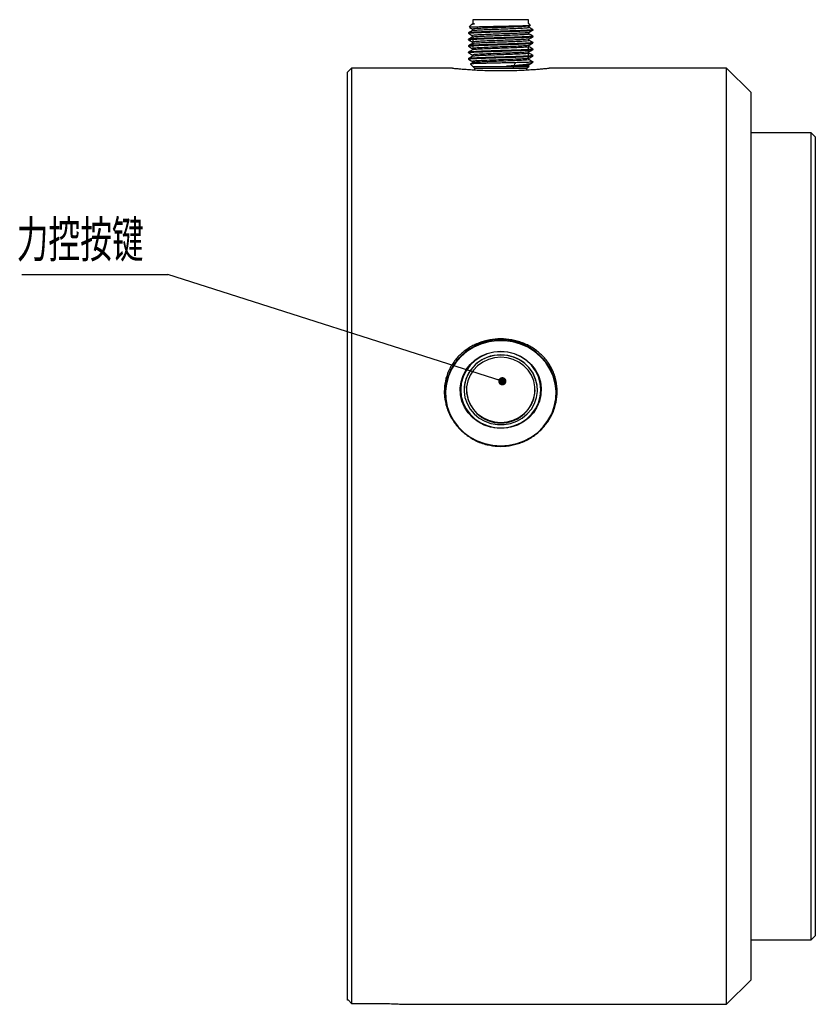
# Model space of a CAD drawing. Header units: millimetres. Extents: x 50 to 324, y 112 to 223.
# Tile 4 of 4: x 256 to 324, y 121 to 204. Entities that reach past the tile are written whole.
import ezdxf

# ---------------------------------------------------------------- set-up
doc = ezdxf.new("R2010")
doc.units = ezdxf.units.MM
doc.layers.add('10', color=7, linetype='Continuous')
doc.styles.add('SLDTEXTSTYLE2', font='TXT', dxfattribs={"width": 0.7, "bigfont": 'bigfont'})
doc.dimstyles.new('SLDDIMSTYLE4', dxfattribs={"dimtxt": 0.18, "dimasz": 0.7, "dimexe": 0, "dimexo": 0.0625, "dimgap": 0, "dimtad": 0, "dimtih": 1, "dimtoh": 1, "dimdec": 0, "dimrnd": 1e-09, "dimzin": 0, "dimdsep": 46, "dimtxsty": 'Standard', "dimblk1": 'DOT', "dimblk2": 'DOT', "dimsah": 1, "dimcen": 0.09, "dimadec": 0, "dimazin": 0, "dimtfac": 0.7, "dimtdec": 0, "dimtofl": 0, "dimtmove": 0, "dimatfit": 3, "dimldrblk": 'DOT', "dimfxl": 0, "dimfrac": 2, "dimtolj": 1, "dimtzin": 0, "dimarcsym": 0})

# ---------------------------------------------------------------- blocks, each defined once
blk = doc.blocks.new('SW_NOTE_0_2')
at = {"layer": '10', "color": 0}
blk.add_line((-12.375, 0), (0, 0), dxfattribs=at)
at = {"layer": '10', "color": 0, "insert": (-12.823, 4.615), "char_height": 3.5, "attachment_point": 1, "style": 'SLDTEXTSTYLE2'}
blk.add_mtext('力控按键', dxfattribs=at)
blk = doc.blocks.new('_Dot')
at = {"color": 0, "linetype": 'ByBlock', "lineweight": -2}
blk.add_line((-0.5, 0), (-1, 0), dxfattribs=at)
at = {"color": 0, "linetype": 'ByBlock', "const_width": 0.5}
blk.add_lwpolyline([(-0.25, 0, 1), (0.25, 0, 1)], format="xyb", close=True, dxfattribs=at)

msp = doc.modelspace()

# ---------------------------------------------------------------- linework, layer by layer
at = {"color": 7, "linetype": 'Continuous', "lineweight": 25}
for p, q in [((294.6854927, 203.96267197), (294.48577033, 203.76294961)), ((294.76359944, 204.0045552), (294.69702309, 203.96600819)), ((294.79485694, 204.07203622), (294.7680191, 204.04519838)), ((294.79485694, 204.3802554), (294.79485694, 204.07203622)), ((298.26286239, 204.3802554), (294.79485694, 204.3802554)), ((299.52088434, 204.3802554), (298.26286239, 204.3802554)), ((299.52088434, 204.07203622), (299.52088434, 204.3802554)), ((299.66316398, 203.92975658), (299.52088434, 204.07203622)), ((299.54732992, 203.84202616), (299.67052292, 203.91328854)), ((294.41814461, 203.25896694), (294.41814461, 203.22497933)), ((294.76150446, 203.57586654), (294.76150446, 203.45935507)), ((299.55382353, 203.18185527), (299.55382353, 203.29811552)), ((299.55508313, 203.72966607), (299.55508313, 203.8465111)), ((299.89759667, 203.49881935), (299.89759667, 203.53284639)), ((294.41814461, 202.71086283), (294.41814461, 202.67703872)), ((294.76124011, 203.02816815), (294.76124011, 202.91169957)), ((294.76135185, 202.48001683), (294.76135185, 202.36344418)), ((294.79485694, 202.92823189), (294.79485694, 202.45985574)), ((294.79485694, 202.35180348), (294.79485694, 201.91189673)), ((299.55512575, 202.63387487), (299.55512575, 202.75087259)), ((299.89759667, 202.950987), (299.89759667, 202.98491919)), ((299.89759667, 202.40304579), (299.89759667, 202.43696974)), ((294.41814461, 202.16307391), (294.41814461, 202.12907653)), ((294.41814461, 201.61494178), (294.41814461, 201.58110891)), ((294.76140566, 201.93188401), (294.76140566, 201.81586557)), ((294.76255012, 201.38423099), (294.76255012, 201.26802928)), ((299.52088434, 201.63767644), (299.52088434, 202.10597325)), ((299.52088434, 201.0899176), (299.52088434, 201.55860407)), ((299.55320487, 202.08606097), (299.55320487, 202.20244181)), ((299.5547204, 201.53819824), (299.5547204, 201.65477802)), ((299.89759667, 201.85540291), (299.89759667, 201.88911339)), ((294.41814461, 201.067149), (294.41814461, 201.03347399)), ((294.59253743, 200.60997217), (294.93184324, 200.27066636)), ((294.76111683, 200.83652512), (294.76111683, 200.71938587)), ((298.30644176, 200.50082688), (298.41350155, 200.7297884)), ((299.55321146, 200.44201151), (299.55321146, 200.55853475)), ((299.55444165, 200.98980948), (299.55444165, 201.10628266)), ((299.82718935, 200.71395767), (299.90557914, 200.79234746)), ((299.87003442, 200.79710328), (299.88323234, 200.78413976)), ((299.88323235, 200.78413942), (299.88442965, 200.78421142)), ((299.89759667, 201.30718173), (299.89759667, 201.34105092)), ((284.48663776, 200.27066636), (284.14417201, 199.9282006)), ((284.14417201, 121.16107732), (284.14417201, 199.9282006)), ((293.06083259, 200.27066636), (284.48663776, 200.27066636)), ((284.48663776, 200.27066636), (284.48663776, 120.89100866)), ((294.79485694, 200.40765266), (298.26286239, 200.40765266)), ((294.93184324, 200.27066636), (294.93184324, 200.12116523)), ((294.93184324, 200.27066636), (298.1988049, 200.27066636)), ((298.2788759, 200.4418974), (297.63712477, 200.44160198)), ((297.63712478, 200.44160222), (298.30644176, 200.50082688)), ((298.1988049, 200.27066636), (298.27887579, 200.44189716)), ((298.1988049, 200.27066636), (299.38389804, 200.27066636)), ((298.26286239, 200.40765266), (299.52088434, 200.40765266)), ((299.38389804, 200.27066636), (299.55634035, 200.44310867)), ((299.38389804, 200.12121655), (299.38389804, 200.27066636)), ((316.33595283, 200.27066636), (301.26745968, 200.27066636)), ((318.39074735, 198.21587184), (316.33595283, 200.27066636)), ((316.33595283, 160.54463896), (316.33595283, 200.27066636)), ((318.39074735, 198.21587184), (318.39074735, 160.54463896)), ((323.52773365, 194.7912143), (318.39074735, 194.7912143)), ((323.87019941, 194.44874855), (323.52773365, 194.7912143)), ((323.52773365, 160.54463896), (323.52773365, 194.7912143)), ((323.87019941, 194.44874855), (323.87019941, 160.54463896)), ((292.43184324, 172.6618026), (292.43184324, 172.63016662)), ((294.04143228, 172.96881538), (294.04143228, 172.9582326)), ((294.24691174, 172.96881538), (294.24691174, 172.9582326)), ((300.06882954, 172.9582326), (300.06882954, 172.96881538)), ((300.274309, 172.9582326), (300.274309, 172.96881538)), ((301.88389804, 172.63016662), (301.88389804, 172.6618026)), ((297.08393882, 168.16763345), (296.80846788, 168.17938408)), ((316.33595283, 120.81861156), (316.33595283, 160.54463896)), ((318.39074735, 160.54463896), (318.39074735, 122.87340608)), ((323.52773365, 126.29806362), (323.52773365, 160.54463896)), ((323.87019941, 160.54463896), (323.87019941, 126.64052937)), ((318.39074735, 126.29806362), (323.52773365, 126.29806362)), ((323.52773365, 126.29806362), (323.87019941, 126.64052937)), ((316.33595283, 120.81861156), (318.39074735, 122.87340608)), ((284.48663776, 120.89100866), (284.21706465, 121.16107732)), ((284.48663776, 120.89100866), (286.54143228, 120.89100866)), ((288.90807507, 120.81861156), (316.33595283, 120.81861156))]:
    msp.add_line(p, q, dxfattribs=at)
at = {"color": 7, "linetype": 'Continuous', "lineweight": 25, "flags": 128}
for points in [[(297.15787064, 168.21062225), (297.84192885, 168.25823843), (298.51140755, 168.40007209), (299.15203796, 168.63310031), (299.75016615, 168.95235649), (300.29304407, 169.35103624), (300.76910121, 169.82064239), (301.16819123, 170.35116611), (301.48180824, 170.93130019), (301.70326802, 171.5486801), (301.82785055, 172.19014745), (301.85290057, 172.84203047), (301.77788417, 173.49043542), (301.60440021, 174.12154266), (301.33614619, 174.72190124), (300.97883948, 175.27871556), (300.54009545, 175.7801181), (300.02926518, 176.21542232), (299.45723611, 176.57535047), (298.83620006, 176.8522313), (298.17939333, 177.0401636), (297.50081462, 177.13514189), (296.81492666, 177.13514189), (296.13634795, 177.0401636), (295.47954122, 176.8522313), (294.85850517, 176.57535047), (294.2864761, 176.21542232), (293.77564583, 175.7801181), (293.3369018, 175.27871556), (292.97959509, 174.72190124), (292.71134107, 174.12154266), (292.53785711, 173.49043542), (292.46284071, 172.84203047), (292.48789073, 172.19014745), (292.61247326, 171.5486801), (292.83393304, 170.93130019), (293.14755005, 170.35116611), (293.54664008, 169.82064239), (294.02269721, 169.35103624), (294.56557513, 168.95235649), (295.16370332, 168.63310031), (295.80433373, 168.40007209), (296.47381243, 168.25823843), (297.15787064, 168.21062225)], [(297.15787064, 176.23896627), (297.73970304, 176.19186877), (298.30479719, 176.0519312), (298.83689634, 175.8231793), (299.32069298, 175.51219385), (299.74226916, 175.12792132), (300.0894969, 174.68141655), (300.3523871, 174.18552466), (300.52337687, 173.65451156), (300.59754715, 173.10365353), (300.5727642, 172.54879775), (300.44974098, 172.00590641), (300.23201665, 171.49059751), (299.92585473, 171.01769555), (299.54006295, 170.60080505), (299.08573983, 170.2519192), (298.57595543, 169.9810748), (298.02537531, 169.79606356), (297.44983866, 169.70220791), (296.86590262, 169.70220791), (296.29036597, 169.79606356), (295.73978585, 169.9810748), (295.23000145, 170.2519192), (294.77567833, 170.60080505), (294.38988655, 171.01769555), (294.08372463, 171.49059751), (293.8660003, 172.00590641), (293.74297708, 172.54879775), (293.71819413, 173.10365353), (293.79236442, 173.65451156), (293.96335418, 174.18552466), (294.22624438, 174.68141655), (294.57347212, 175.12792132), (294.9950483, 175.51219385), (295.47884494, 175.8231793), (296.0109441, 176.0519312), (296.57603824, 176.19186877), (297.15787064, 176.23896627)], [(297.15787064, 176.20445087), (296.56709375, 176.1552943), (295.99426732, 176.00931818), (295.45679639, 175.77095791), (294.97101174, 175.44745597), (294.55167369, 175.04864178), (294.21152362, 174.58663313), (293.9608968, 174.07546789), (293.80740842, 173.53067758), (293.75572214, 172.96881538), (293.80740842, 172.40695317), (293.9608968, 171.86216286), (294.21152362, 171.35099763), (294.55167369, 170.88898897), (294.97101174, 170.49017479), (295.45679639, 170.16667284), (295.99426732, 169.92831258), (296.56709375, 169.78233645), (297.15787064, 169.73317988), (297.74864753, 169.78233645), (298.32147396, 169.92831258), (298.85894489, 170.16667284), (299.34472954, 170.49017479), (299.76406759, 170.88898897), (300.10421767, 171.35099763), (300.35484448, 171.86216286), (300.50833286, 172.40695317), (300.56001914, 172.96881538), (300.50833286, 173.53067758), (300.35484448, 174.07546789), (300.10421767, 174.58663313), (299.76406759, 175.04864178), (299.34472954, 175.44745597), (298.85894489, 175.77095791), (298.32147396, 176.00931818), (297.74864753, 176.1552943), (297.15787064, 176.20445087)], [(297.15787064, 175.93272438), (296.60140908, 175.88509315), (296.06283266, 175.74373034), (295.55945166, 175.51317949), (295.10744516, 175.20085068), (294.72134102, 174.81678242), (294.41354895, 174.37331897), (294.19396163, 173.88471363), (294.06963679, 173.36667056), (294.04457033, 172.8358401), (294.1195679, 172.30928358), (294.29221902, 171.80392495), (294.55697454, 171.33600685), (294.905325, 170.92056857), (295.32607413, 170.57096262), (295.80569871, 170.29842564), (296.32878321, 170.11171717), (296.87851526, 170.0168382), (297.43722602, 170.0168382), (297.98695807, 170.11171717), (298.51004257, 170.29842564), (298.98966715, 170.57096262), (299.41041628, 170.92056857), (299.75876674, 171.33600685), (300.02352226, 171.80392495), (300.19617338, 172.30928358), (300.27117095, 172.8358401), (300.24610449, 173.36667056), (300.12177965, 173.88471363), (299.90219233, 174.37331897), (299.59440026, 174.81678242), (299.20829612, 175.20085068), (298.75628962, 175.51317949), (298.25290862, 175.74373034), (297.7143322, 175.88509315), (297.15787064, 175.93272438)], [(297.15787064, 175.73730181), (296.62298335, 175.69016307), (296.106311, 175.55035209), (295.62544825, 175.32262998), (295.19677031, 175.01475154), (294.83487529, 174.63720119), (294.55208709, 174.20283597), (294.35803572, 173.72644765), (294.25932937, 173.22425908), (294.25932937, 172.71337168), (294.35803572, 172.2111831), (294.55208709, 171.73479479), (294.83487529, 171.30042956), (295.19677031, 170.92287921), (295.62544825, 170.61500077), (296.106311, 170.38727866), (296.62298335, 170.24746769), (297.15787064, 170.20032894), (297.69275794, 170.24746769), (298.20943029, 170.38727866), (298.69029303, 170.61500077), (299.11897097, 170.92287921), (299.48086599, 171.30042956), (299.76365419, 171.73479479), (299.95770556, 172.2111831), (300.05641191, 172.71337168), (300.05641191, 173.22425908), (299.95770556, 173.72644765), (299.76365419, 174.20283597), (299.48086599, 174.63720119), (299.11897097, 175.01475154), (298.69029303, 175.32262998), (298.20943029, 175.55035209), (297.69275794, 175.69016307), (297.15787064, 175.73730181)], [(298.20566801, 168.27894291), (297.84598575, 168.21498201), (297.15787064, 168.16708344)], [(299.21145371, 168.61359263), (299.16386463, 168.59206706), (298.62910908, 168.39042657)]]:
    msp.add_lwpolyline(points, dxfattribs=at)
at = {"color": 7, "linetype": 'Continuous', "lineweight": 25}
for centre, radius, start, end in [((297.15787064, 172.42661046), 4.7979885, 2.1785651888, 177.8214348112), ((297.07812749, 172.88562541), 3.0375631, 88.4956786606, 178.6303225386), ((297.23132777, 172.8790159), 3.04401216, 1.4912211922, 91.3827776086), ((296.74453731, 172.666056), 4.31269616, 180.0565081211, 204.315507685), ((296.73898964, 172.6331076), 4.30714741, 180.0391224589, 204.8988848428), ((297.15787064, 173.06565748), 2.91294041, 182.113461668, 357.886538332), ((297.56129925, 172.66745327), 4.32260248, 330.7952677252, 359.9251007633), ((297.58323949, 172.63243505), 4.30065915, 338.9039965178, 359.9697786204), ((297.13788128, 173.04703197), 4.87755147, 243.6559323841, 256.5672373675)]:
    msp.add_arc(centre, radius, start, end, dxfattribs=at)
for points, knots in [([(294.50412775, 203.7445922), (294.49724975, 203.74695722), (294.47212227, 203.75559738), (294.76130877, 203.77170436), (295.32411909, 203.78973582), (296.09909388, 203.80922329), (296.97804472, 203.82752896), (297.76057729, 203.8443194), (298.46804349, 203.86029), (299.0788189, 203.87733114), (299.52000296, 203.89572521), (299.71146425, 203.90955459), (299.66014013, 203.91710996), (299.65175215, 203.91834475)], [0, 0, 0, 0, 0.0435520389, 0.1591091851, 0.2687696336, 0.3779440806, 0.4870229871, 0.5944928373, 0.6623773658, 0.7686156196, 0.8748780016, 0.9795511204, 1, 1, 1, 1]), ([(294.93110261, 204.03800559), (294.79713008, 204.01246525), (294.65824178, 203.98598777), (294.68735751, 203.96067265), (294.68838802, 203.95977665)], [0, 0, 0, 0, 0.9646062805, 1, 1, 1, 1]), ([(294.77518882, 204.03802866), (294.77047904, 204.03802786), (294.72617347, 204.03802024), (294.83438996, 204.03801263), (294.93110282, 204.03800583)], [0, 0, 0, 0, 0.1063021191, 1, 1, 1, 1]), ([(294.78344968, 204.00327208), (294.77552465, 204.00551361), (294.73501375, 204.01697179), (294.84413884, 204.02844762), (294.93191611, 204.03767848)], [0, 0, 0, 0, 0.1956271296, 1, 1, 1, 1]), ([(294.41000049, 203.22777618), (294.46985781, 203.19314908), (294.58694205, 203.12541654), (294.70401749, 203.0576668), (294.76124011, 203.02455296)], [0, 0, 0, 0, 0.5112330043, 1, 1, 1, 1]), ([(294.76858528, 203.46345245), (294.71057235, 203.4298806), (294.59453733, 203.3627316), (294.47848646, 203.29559851), (294.42045644, 203.26202931)], [0, 0, 0, 0, 0.49996052, 1, 1, 1, 1]), ([(294.43131189, 203.22497933), (294.42870382, 203.22771108), (294.42064146, 203.23615575), (294.51486911, 203.25031335), (294.66238441, 203.2617392), (294.73614206, 203.26745213)], [0, 0, 0, 0, 0.1929526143, 0.5964763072, 1, 1, 1, 1]), ([(294.73614532, 203.30148474), (294.66303611, 203.2957658), (294.51681769, 203.2843279), (294.42623745, 203.27177513), (294.43004083, 203.2649413), (294.43066132, 203.26382642)], [0, 0, 0, 0, 0.4555923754, 0.9111847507, 1, 1, 1, 1]), ([(294.49727939, 203.72506864), (294.5282077, 203.70718076), (294.61628756, 203.65623836), (294.70435862, 203.60528017), (294.76150446, 203.57221541)], [0, 0, 0, 0, 0.3511393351, 1, 1, 1, 1]), ([(298.43902771, 203.43820438), (298.27575883, 203.43250773), (297.94922107, 203.42111443), (297.41581943, 203.40402447), (296.87600553, 203.38693452), (296.34620491, 203.36984456), (295.84737034, 203.35275461), (295.40062015, 203.33566465), (295.01473667, 203.3185747), (294.8290091, 203.3071814), (294.73614532, 203.30148474)], [0, 0, 0, 0, 0.124999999, 0.2499999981, 0.3749999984, 0.4999999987, 0.624999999, 0.7499999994, 0.8749999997, 1, 1, 1, 1]), ([(299.5289861, 203.29540431), (299.53090214, 203.29321961), (299.54035861, 203.28243716), (299.35073107, 203.26299958), (298.96467327, 203.23720535), (298.40889815, 203.21135895), (297.74523899, 203.18553121), (297.03110931, 203.15971979), (296.32781021, 203.13385878), (295.69729552, 203.10807525), (295.1895163, 203.0821937), (294.87371104, 203.05642219), (294.73540559, 203.03810598), (294.76874356, 203.02845035), (294.7723932, 203.02739331)], [0, 0, 0, 0, 0.0244750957, 0.1207949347, 0.2172092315, 0.3135642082, 0.4099414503, 0.5063376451, 0.6026739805, 0.6991005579, 0.7954111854, 0.8918480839, 0.9881601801, 1, 1, 1, 1]), ([(299.52429831, 203.84403314), (299.52256855, 203.83976945), (299.51734025, 203.82688214), (299.28361855, 203.80544445), (298.85951189, 203.77956607), (298.27422052, 203.75377765), (297.59653552, 203.72792312), (296.87892884, 203.70210437), (296.18538973, 203.67628407), (295.57750277, 203.6504312), (295.10905414, 203.62464043), (294.81188258, 203.59944688), (294.7828866, 203.58292333), (294.76897344, 203.57499483)], [0, 0, 0, 0, 0.0474950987, 0.1435572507, 0.2394973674, 0.3355444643, 0.4315148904, 0.5275283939, 0.6235402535, 0.7195122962, 0.8155583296, 0.911499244, 1, 1, 1, 1]), ([(294.78535393, 203.46199326), (294.80478545, 203.46934431), (294.8485653, 203.48590648), (295.19613975, 203.51176623), (295.73794658, 203.53938846), (296.42870031, 203.56712843), (297.19044496, 203.59475225), (297.94961055, 203.6224882), (298.62959652, 203.65011798), (299.15948801, 203.67784586), (299.4959849, 203.70458931), (299.52878038, 203.72215769), (299.54433095, 203.73048806)], [0, 0, 0, 0, 0.0822235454, 0.1852523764, 0.2884162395, 0.3914461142, 0.4946073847, 0.5976424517, 0.7007977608, 0.8038418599, 0.9069880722, 1, 1, 1, 1]), ([(294.79314583, 202.91331982), (294.79912169, 202.91902598), (294.81477409, 202.93397194), (295.10986402, 202.95809217), (295.61141242, 202.98581548), (296.28051364, 203.01345946), (297.03270395, 203.04117188), (297.79861811, 203.06882813), (298.50056037, 203.09652731), (299.07092937, 203.12419745), (299.43182637, 203.15188231), (299.58395162, 203.17135321), (299.54596555, 203.18159405), (299.54219944, 203.18260937)], [0, 0, 0, 0, 0.06351381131, 0.16635994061, 0.26910524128, 0.37194084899, 0.4746998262, 0.57752238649, 0.68029706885, 0.78310462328, 0.88589591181, 0.98868720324, 1, 1, 1, 1]), ([(298.43901947, 203.40426347), (298.59277146, 203.40997136), (298.90027545, 203.42138713), (299.28102615, 203.43851134), (299.58513372, 203.4556354), (299.78971431, 203.4727595), (299.89351769, 203.48715415), (299.88674994, 203.49584076), (299.88442933, 203.49881935)], [0, 0, 0, 0, 0.1810995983, 0.3621991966, 0.5432987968, 0.7243983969, 0.9054979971, 1, 1, 1, 1]), ([(299.87381447, 203.5382642), (299.88220349, 203.53704229), (299.96412507, 203.52510992), (299.76714985, 203.5024671), (299.28557468, 203.47033574), (298.72121004, 203.44891483), (298.43902772, 203.43820438)], [0, 0, 0, 0, 0.0366354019, 0.3577569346, 0.6788784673, 1, 1, 1, 1]), ([(299.54562612, 203.29337215), (299.60546922, 203.32800231), (299.72516588, 203.3972687), (299.8448816, 203.46651692), (299.90474469, 203.50114406)], [0, 0, 0, 0, 0.4999563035, 1, 1, 1, 1]), ([(299.89609543, 202.98753086), (299.83806761, 203.0211061), (299.72397477, 203.08712088), (299.60988637, 203.15315141), (299.55382353, 203.18559869)], [0, 0, 0, 0, 0.5086017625, 1, 1, 1, 1]), ([(299.89529934, 203.53652046), (299.8372433, 203.57009171), (299.72382684, 203.63567546), (299.61043267, 203.70127539), (299.55508313, 203.73329578)], [0, 0, 0, 0, 0.5118837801, 1, 1, 1, 1]), ([(294.41064121, 202.67923154), (294.47051922, 202.64459527), (294.58742952, 202.57696884), (294.7043262, 202.50932369), (294.76135185, 202.47632439)], [0, 0, 0, 0, 0.5121704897, 1, 1, 1, 1]), ([(294.76652663, 202.91475824), (294.70848502, 202.88117533), (294.59239234, 202.81400402), (294.47630288, 202.74684915), (294.41825343, 202.71326897)], [0, 0, 0, 0, 0.4999592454, 1, 1, 1, 1]), ([(294.7681037, 202.36735086), (294.71005649, 202.33376228), (294.59394985, 202.26657806), (294.47783975, 202.19941503), (294.41977859, 202.16582998)], [0, 0, 0, 0, 0.4999474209, 1, 1, 1, 1]), ([(294.431312, 202.67703872), (294.42870388, 202.67976152), (294.42064138, 202.68817856), (294.51486958, 202.70228983), (294.66238593, 202.71367831), (294.7361441, 202.71937255)], [0, 0, 0, 0, 0.1929518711, 0.5964759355, 1, 1, 1, 1]), ([(294.73615014, 202.75321682), (294.66291119, 202.74751993), (294.5164333, 202.73612613), (294.42538075, 202.72335744), (294.42989127, 202.71628565), (294.43076821, 202.71491075)], [0, 0, 0, 0, 0.4461612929, 0.8923225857, 1, 1, 1, 1]), ([(298.43902203, 202.34245418), (298.2757534, 202.33675184), (297.94921613, 202.32534714), (297.41581546, 202.30824009), (296.87600241, 202.29113303), (296.3462025, 202.27402596), (295.84736866, 202.25691889), (295.40061916, 202.23981182), (295.01473626, 202.22270475), (294.82900894, 202.21130004), (294.73614527, 202.20559769)], [0, 0, 0, 0, 0.12499986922, 0.24999973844, 0.37499978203, 0.49999982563, 0.62499986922, 0.74999991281, 0.87499995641, 1, 1, 1, 1]), ([(298.43902279, 202.89045072), (298.27575438, 202.88473264), (297.94921755, 202.87329648), (297.41581782, 202.85614224), (296.87600592, 202.83898801), (296.34620723, 202.82183377), (295.84737425, 202.80467953), (295.40062513, 202.7875253), (295.01474209, 202.77037106), (294.82901412, 202.7589349), (294.73615014, 202.75321682)], [0, 0, 0, 0, 0.124999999, 0.2499999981, 0.3749999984, 0.4999999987, 0.624999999, 0.7499999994, 0.8749999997, 1, 1, 1, 1]), ([(299.54458017, 202.74795969), (299.54564959, 202.74745711), (299.56505438, 202.73833776), (299.40421861, 202.72063311), (299.06718259, 202.69479482), (298.53519133, 202.6689582), (297.89336186, 202.64315501), (297.18370317, 202.61728727), (296.47282653, 202.59150815), (295.82215106, 202.56562523), (295.28498579, 202.53985041), (294.92269073, 202.51397367), (294.75374274, 202.4938297), (294.77868411, 202.48225666), (294.7850551, 202.47930047)], [0, 0, 0, 0, 0.0056089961, 0.1017761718, 0.1979032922, 0.2940309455, 0.3901976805, 0.4862868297, 0.5824793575, 0.6785485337, 0.7747452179, 0.8708243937, 0.9670035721, 1, 1, 1, 1]), ([(294.79450268, 202.36591357), (294.79348424, 202.3695457), (294.78987949, 202.38240155), (295.02989883, 202.40449515), (295.49395902, 202.43217274), (296.13428443, 202.45985027), (296.87581587, 202.48754241), (297.64597497, 202.51520532), (298.36475261, 202.54291144), (298.97046148, 202.57056105), (299.37388734, 202.59828008), (299.56715504, 202.61958432), (299.53615074, 202.63170492), (299.52877651, 202.63458776)], [0, 0, 0, 0, 0.0405661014, 0.1435828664, 0.2466157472, 0.3496478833, 0.452663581, 0.5557122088, 0.6587118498, 0.7617743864, 0.8647590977, 0.9678335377, 1, 1, 1, 1]), ([(298.43901633, 202.85644215), (298.59276841, 202.86214949), (298.90027257, 202.87356416), (299.28102374, 202.89068617), (299.58513186, 202.90780818), (299.78971318, 202.92493019), (299.89351732, 202.93932313), (299.88674988, 202.94800873), (299.88442935, 202.950987)], [0, 0, 0, 0, 0.1810993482, 0.3621986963, 0.5432980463, 0.7243973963, 0.9054967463, 1, 1, 1, 1]), ([(298.43902136, 202.30835335), (298.59277281, 202.31406959), (298.90027571, 202.32550207), (299.28102547, 202.3426508), (299.58513261, 202.35979954), (299.7897134, 202.37694828), (299.8935173, 202.3913637), (299.88674991, 202.40006287), (299.88442939, 202.40304579)], [0, 0, 0, 0, 0.1810991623, 0.3621983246, 0.5432977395, 0.7243971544, 0.9054965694, 1, 1, 1, 1]), ([(299.88442928, 202.98491919), (299.88675002, 202.98194343), (299.8935182, 202.97326492), (299.78971581, 202.95888366), (299.58513608, 202.94177543), (299.28102905, 202.92466719), (298.90027869, 202.90755895), (298.59277476, 202.89615346), (298.4390228, 202.89045072)], [0, 0, 0, 0, 0.0945002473, 0.2756001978, 0.4567001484, 0.6378000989, 0.8189000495, 1, 1, 1, 1]), ([(299.88442929, 202.43696974), (299.88675002, 202.43399249), (299.89351821, 202.42530966), (299.7897159, 202.41092125), (299.58513626, 202.39380449), (299.28102935, 202.37668774), (298.90027912, 202.35957099), (298.59277528, 202.34815982), (298.43902336, 202.34245423)], [0, 0, 0, 0, 0.0945001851, 0.275600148, 0.456700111, 0.637800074, 0.818900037, 1, 1, 1, 1]), ([(299.54550425, 202.19798372), (299.60360783, 202.23162376), (299.71982588, 202.29891014), (299.83606012, 202.3661776), (299.8941827, 202.39981448)], [0, 0, 0, 0, 0.49995310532, 1, 1, 1, 1]), ([(299.54652997, 202.74589848), (299.60638645, 202.78053746), (299.72611071, 202.84982195), (299.84584044, 202.91908681), (299.90571097, 202.95372251)], [0, 0, 0, 0, 0.4999527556, 1, 1, 1, 1]), ([(299.89759429, 202.43940922), (299.83951867, 202.47299267), (299.72536365, 202.53900522), (299.6112063, 202.60503731), (299.55512575, 202.63747601)], [0, 0, 0, 0, 0.5087434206, 1, 1, 1, 1]), ([(294.41751487, 202.12729356), (294.47564366, 202.09366457), (294.59027217, 202.02734904), (294.70490421, 201.96101931), (294.76140566, 201.92832578)], [0, 0, 0, 0, 0.5071058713, 1, 1, 1, 1]), ([(294.42008685, 201.57873179), (294.47818553, 201.54510743), (294.59234428, 201.47903855), (294.70649433, 201.41295492), (294.76255012, 201.38050316)], [0, 0, 0, 0, 0.5089288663, 1, 1, 1, 1]), ([(294.77020452, 201.82095688), (294.71187371, 201.78720266), (294.59520162, 201.71968818), (294.47851702, 201.65219185), (294.4201695, 201.61844067)], [0, 0, 0, 0, 0.4999551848, 1, 1, 1, 1]), ([(294.43131189, 201.58110891), (294.42870382, 201.58384196), (294.42064148, 201.59229069), (294.51486916, 201.60645507), (294.6623845, 201.6178864), (294.73614217, 201.62360207)], [0, 0, 0, 0, 0.1929527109, 0.5964763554, 1, 1, 1, 1]), ([(294.43131197, 202.12907653), (294.42870389, 202.13180103), (294.42064149, 202.14022331), (294.51486975, 202.15434336), (294.66238596, 202.16573891), (294.73614407, 202.17143668)], [0, 0, 0, 0, 0.1929526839, 0.5964763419, 1, 1, 1, 1]), ([(294.73615059, 201.65729059), (294.66239154, 201.65159439), (294.51487344, 201.640202), (294.4206426, 201.62608573), (294.42870416, 201.61766566), (294.43131206, 201.61494178)], [0, 0, 0, 0, 0.4035198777, 0.8070397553, 1, 1, 1, 1]), ([(294.73614527, 202.20559769), (294.66298503, 202.19987793), (294.51666455, 202.18843843), (294.42590986, 202.17578144), (294.42998693, 202.1688442), (294.43070246, 202.16762671)], [0, 0, 0, 0, 0.4519044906, 0.9038089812, 1, 1, 1, 1]), ([(298.43902646, 201.7944445), (298.27575804, 201.78872976), (297.94922119, 201.77730027), (297.41582119, 201.76015603), (296.87600888, 201.74301179), (296.34620968, 201.72586755), (295.84737615, 201.70872331), (295.40062648, 201.69157907), (295.01474293, 201.67443483), (294.8290147, 201.66300533), (294.73615059, 201.65729059)], [0, 0, 0, 0, 0.124999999, 0.2499999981, 0.3749999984, 0.4999999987, 0.624999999, 0.7499999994, 0.8749999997, 1, 1, 1, 1]), ([(299.53145333, 201.65183076), (299.50254108, 201.64320962), (299.43975879, 201.62448901), (299.00996944, 201.59556848), (298.35940836, 201.5652705), (297.56048765, 201.53486487), (296.71469776, 201.50454867), (295.91795634, 201.47416379), (295.28080634, 201.4438257), (294.84214961, 201.41359011), (294.79015154, 201.3934808), (294.76431717, 201.38348982)], [0, 0, 0, 0, 0.0964958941, 0.2095386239, 0.3227264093, 0.4357911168, 0.5489579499, 0.6620478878, 0.7751906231, 0.888307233, 1, 1, 1, 1]), ([(299.5346977, 202.19956581), (299.50173506, 202.19049898), (299.43199848, 202.17131698), (298.97851034, 202.14199456), (298.32341921, 202.11166788), (297.51677166, 202.08127198), (296.67112978, 202.05096614), (295.88281016, 202.02055096), (295.25052849, 201.99026131), (294.8355803, 201.96038212), (294.79054462, 201.94071471), (294.7686302, 201.93114452)], [0, 0, 0, 0, 0.1013491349, 0.2144167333, 0.3275372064, 0.4405790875, 0.5537218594, 0.666739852, 0.7799016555, 0.8928999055, 1, 1, 1, 1]), ([(299.52230009, 201.53895612), (299.52863098, 201.53428219), (299.54785693, 201.52008818), (299.30813083, 201.49647701), (298.83822068, 201.46788387), (298.17837891, 201.43946616), (297.41367757, 201.4108793), (296.62199739, 201.38244054), (295.88329082, 201.35388829), (295.29002839, 201.32540557), (294.87399525, 201.29736079), (294.80549976, 201.2788116), (294.7721085, 201.26976895)], [0, 0, 0, 0, 0.0520343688, 0.1580203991, 0.263812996, 0.3698097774, 0.475609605, 0.5815844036, 0.6874285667, 0.7933541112, 0.8992609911, 1, 1, 1, 1]), ([(299.52750364, 202.08680323), (299.52591413, 202.08005499), (299.52209209, 202.06382859), (299.2223423, 202.03799732), (298.70487352, 202.00957535), (298.01628795, 201.98099694), (297.23767582, 201.95254595), (296.45013531, 201.92400907), (295.73835752, 201.89550898), (295.18048031, 201.86702405), (294.84238214, 201.84133317), (294.80783783, 201.82519698), (294.79360336, 201.81854783)], [0, 0, 0, 0, 0.0755770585, 0.1817278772, 0.2880832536, 0.394255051, 0.5005788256, 0.6068032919, 0.7130715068, 0.81935907, 0.925564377, 1, 1, 1, 1]), ([(298.439008, 201.76081149), (298.59276038, 201.76652162), (298.90026514, 201.77794188), (299.28101761, 201.79507227), (299.58512721, 201.81220265), (299.7897104, 201.82933304), (299.89351645, 201.84373313), (299.88674973, 201.85242308), (299.8844294, 201.85540291)], [0, 0, 0, 0, 0.1810987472, 0.3621974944, 0.5432962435, 0.7243949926, 0.9054937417, 1, 1, 1, 1]), ([(299.88442935, 201.88911339), (299.88675003, 201.88613129), (299.893518, 201.87743435), (299.78971561, 201.86302257), (299.58513629, 201.84587805), (299.28103014, 201.82873354), (298.90028095, 201.81158902), (298.59277797, 201.80015934), (298.43902647, 201.79444451)], [0, 0, 0, 0, 0.0945009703, 0.2756007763, 0.4567005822, 0.6378003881, 0.8189001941, 1, 1, 1, 1]), ([(299.54692867, 201.65027029), (299.605078, 201.68391368), (299.72138943, 201.75120785), (299.83771247, 201.8184799), (299.89588037, 201.85211961)], [0, 0, 0, 0, 0.4999451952, 1, 1, 1, 1]), ([(299.89591254, 201.89159544), (299.8375863, 201.92534237), (299.72334929, 201.99143866), (299.60911453, 202.05755429), (299.55320487, 202.08991311)], [0, 0, 0, 0, 0.5105721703, 1, 1, 1, 1]), ([(299.8945532, 201.34491218), (299.83620465, 201.37865548), (299.72291511, 201.44417145), (299.60964969, 201.50970618), (299.5547204, 201.54148795)], [0, 0, 0, 0, 0.515039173, 1, 1, 1, 1]), ([(294.76984212, 201.27224976), (294.71155495, 201.23851248), (294.59497213, 201.17103302), (294.47837894, 201.10356828), (294.42007811, 201.06983345)], [0, 0, 0, 0, 0.4999636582, 1, 1, 1, 1]), ([(294.42024266, 201.03006777), (294.47836838, 200.99644834), (294.59200374, 200.93072258), (294.70561766, 200.86498154), (294.76111683, 200.83286776)], [0, 0, 0, 0, 0.511510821, 1, 1, 1, 1]), ([(294.43131188, 201.03347399), (294.42870365, 201.03620529), (294.4206406, 201.04464881), (294.51486659, 201.05880455), (294.66238098, 201.07022899), (294.73613818, 201.07594121)], [0, 0, 0, 0, 0.1929466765, 0.5964733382, 1, 1, 1, 1]), ([(294.73614753, 201.10954755), (294.66238898, 201.10384464), (294.51487189, 201.09243883), (294.42064219, 201.07830598), (294.42870404, 201.06987603), (294.431312, 201.067149)], [0, 0, 0, 0, 0.40352124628, 0.80704249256, 1, 1, 1, 1]), ([(294.86089659, 200.64323255), (294.79437725, 200.63959439), (294.66161851, 200.63233338), (294.58155506, 200.62330224), (294.59452621, 200.61789772), (294.59871691, 200.61615164)], [0, 0, 0, 0, 0.4046848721, 0.8076666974, 1, 1, 1, 1]), ([(294.77015606, 200.72461633), (294.71182607, 200.69086005), (294.65284537, 200.6567272), (294.59386139, 200.62260534), (294.59321066, 200.62222889)], [0, 0, 0, 0, 0.9889676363, 1, 1, 1, 1]), ([(299.52556373, 201.10366909), (299.50231755, 201.09562392), (299.44976186, 201.07743513), (299.03631574, 201.0492389), (298.39801643, 201.01878853), (297.60327157, 200.98852815), (296.75611243, 200.95807758), (295.96017528, 200.92781382), (295.29662023, 200.89736882), (294.89374937, 200.86709979), (294.71665531, 200.8464984), (294.76391322, 200.8360888), (294.76530208, 200.83578287)], [0, 0, 0, 0, 0.0899649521, 0.2033955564, 0.3166108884, 0.4300429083, 0.5432599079, 0.6566877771, 0.7699131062, 0.8833314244, 0.9965712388, 1, 1, 1, 1]), ([(298.43903095, 201.24632519), (298.27576221, 201.24062612), (297.94922474, 201.22922798), (297.41582337, 201.21213078), (296.87600959, 201.19503357), (296.34620895, 201.17793637), (295.84737417, 201.16083916), (295.40062361, 201.14374196), (295.01473959, 201.12664475), (294.82901155, 201.11524662), (294.73614753, 201.10954755)], [0, 0, 0, 0, 0.124999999, 0.2499999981, 0.3749999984, 0.4999999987, 0.624999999, 0.7499999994, 0.8749999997, 1, 1, 1, 1]), ([(299.53039399, 200.99055801), (299.53762477, 200.98815006), (299.57336116, 200.97624936), (299.3776959, 200.95479642), (298.96436481, 200.92636088), (298.33502462, 200.89777276), (297.58889428, 200.8693552), (296.79388033, 200.84076316), (296.04139123, 200.81233405), (295.39677781, 200.78376834), (294.96906325, 200.75530145), (294.75781188, 200.734804), (294.77950604, 200.72382132), (294.78243059, 200.72234076)], [0, 0, 0, 0, 0.0269451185, 0.1331699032, 0.2395294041, 0.3457108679, 0.4520912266, 0.5582670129, 0.6646353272, 0.7708453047, 0.8771716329, 0.9834417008, 1, 1, 1, 1]), ([(298.41346949, 200.72971432), (298.25228522, 200.726114), (297.93056637, 200.71892786), (297.40901768, 200.70811528), (296.88530639, 200.69730581), (296.37554152, 200.68649546), (295.89966075, 200.67568556), (295.47755333, 200.66487473), (295.116823, 200.65406717), (294.94608761, 200.6468391), (294.86089659, 200.64323255)], [0, 0, 0, 0, 0.1267886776, 0.2530663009, 0.3788328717, 0.5040883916, 0.6288328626, 0.7530662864, 0.8767886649, 1, 1, 1, 1]), ([(299.52268042, 200.55613786), (299.50484806, 200.54847404), (299.46349196, 200.53070042), (299.06042563, 200.50276491), (298.43932174, 200.47245868), (297.90421841, 200.45219679), (297.6368657, 200.44207338)], [0, 0, 0, 0, 0.20170705, 0.4677910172, 0.734093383, 1, 1, 1, 1]), ([(298.3064406, 200.50082321), (298.55969824, 200.52459828), (299.07332347, 200.57281586), (299.58436622, 200.64342981), (299.84216349, 200.69412721), (299.81986654, 200.720702), (299.81685132, 200.72429571)], [0, 0, 0, 0, 0.3077500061, 0.6241397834, 0.9491723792, 1, 1, 1, 1]), ([(299.88304122, 200.78417397), (299.83998767, 200.77964671), (299.75409459, 200.7706147), (299.42685681, 200.75701373), (298.98408741, 200.74342249), (298.60337751, 200.73432562), (298.41350166, 200.72978864)], [0, 0, 0, 0, 0.251878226, 0.5025042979, 0.7518782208, 1, 1, 1, 1]), ([(298.43901175, 201.21279575), (298.59276425, 201.2184935), (298.90026923, 201.22988899), (299.28102156, 201.24698223), (299.58513066, 201.26407546), (299.78971271, 201.2811687), (299.89351727, 201.29553745), (299.88674984, 201.30420846), (299.88442931, 201.30718173)], [0, 0, 0, 0, 0.1810993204, 0.3621986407, 0.543297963, 0.7243972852, 0.9054966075, 1, 1, 1, 1]), ([(299.88442935, 201.34105092), (299.8867501, 201.33806707), (299.89351834, 201.32936493), (299.78971677, 201.31494452), (299.58513836, 201.29778969), (299.28103307, 201.28063486), (298.90028472, 201.26348002), (298.59278222, 201.25204347), (298.43903096, 201.24632519)], [0, 0, 0, 0, 0.0944998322, 0.2755998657, 0.4566998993, 0.6377999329, 0.8188999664, 1, 1, 1, 1]), ([(299.54650753, 200.55465381), (299.60462046, 200.58829814), (299.69593196, 200.64116268), (299.78724761, 200.69401167), (299.82044768, 200.71322623)], [0, 0, 0, 0, 0.63642517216, 1, 1, 1, 1]), ([(299.54729955, 201.10215046), (299.60544655, 201.13579464), (299.72175101, 201.20308907), (299.83806736, 201.27036533), (299.89623076, 201.30400648)], [0, 0, 0, 0, 0.499955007, 1, 1, 1, 1]), ([(299.89805945, 200.79531339), (299.83971153, 200.82906078), (299.72517488, 200.89530674), (299.61063297, 200.96156982), (299.55444165, 200.99407678)], [0, 0, 0, 0, 0.5094257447, 1, 1, 1, 1]), ([(293.06083259, 200.26937092), (293.05737641, 200.26972758), (293.04326743, 200.27118355), (293.13716264, 200.26146933), (293.34218712, 200.24106675), (293.65991545, 200.21149155), (294.07756226, 200.17653168), (294.57965081, 200.14031573), (295.16036998, 200.10642793), (295.79310358, 200.07926679), (296.4704894, 200.06151936), (297.15989943, 200.0554901), (297.85440957, 200.06169726), (298.52180385, 200.07926479), (299.15637197, 200.10649194), (299.72998639, 200.13993083), (300.23653251, 200.17638503), (300.6535319, 200.2113016), (300.97249607, 200.24093133), (301.2140855, 200.26507282), (301.24821431, 200.26864947), (301.26745968, 200.27066636)], [0, 0, 0, 0, 0.0176095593, 0.0718864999, 0.1245186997, 0.1786669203, 0.2314897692, 0.2858326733, 0.3388513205, 0.3934126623, 0.446326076, 0.500788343, 0.5534575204, 0.6076551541, 0.6603230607, 0.7145046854, 0.7674150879, 0.8218527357, 0.8748722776, 0.9294399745, 1, 1, 1, 1]), ([(299.55386793, 200.44085475), (299.53452664, 200.44094149), (299.49584196, 200.44111497), (299.22412125, 200.44137517), (298.82306263, 200.44163538), (298.46027747, 200.44180884), (298.27887504, 200.44189557)], [0, 0, 0, 0, 0.24995928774, 0.49994571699, 0.74995928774, 1, 1, 1, 1]), ([(297.15787064, 168.17106238), (296.84081198, 168.17106238), (296.52910989, 168.20185924), (296.0692495, 168.29222078), (295.91725428, 168.32975545), (295.61590247, 168.41994575), (295.4661989, 168.47283561), (295.03084054, 168.65082018), (294.75557306, 168.79583544), (294.23461892, 169.13756933), (293.98818563, 169.33592333), (293.54637082, 169.76789731), (293.34800904, 170.00308339), (293.08512848, 170.38500362), (293.00359782, 170.51697881), (292.85574482, 170.78487135), (292.72211167, 171.0580813), (292.61653394, 171.3416736), (292.52520193, 171.63049216), (292.48650531, 171.77834503), (292.39404928, 172.22326556), (292.3635241, 172.5204513), (292.36317756, 173.11581311), (292.39436329, 173.41704156), (292.51678661, 173.99757788), (292.60736446, 174.27866838), (292.78758031, 174.68674927), (292.85551698, 174.82113692), (293.00385105, 175.08012438), (293.08436137, 175.20517858), (293.34449887, 175.56745131), (293.54270716, 175.79205054), (293.9898893, 176.20584028), (294.23173387, 176.38849862), (294.62088546, 176.62808616), (294.75503286, 176.70217113), (295.03241491, 176.83858835), (295.17606458, 176.90099135), (295.6113797, 177.0664312), (295.91021836, 177.14949934), (296.52508208, 177.26191654), (296.84305035, 177.29067515), (297.46910469, 177.29088903), (297.78041485, 177.26327376), (298.24474339, 177.17914296), (298.39877437, 177.14388313), (298.69915806, 177.06054106), (298.99359305, 176.96409918), (299.27632356, 176.84174087), (299.55312892, 176.70617525), (299.68928819, 176.63132191), (300.08231938, 176.38991275), (300.323659, 176.20730339), (300.76606316, 175.79905547), (300.96862489, 175.57070675), (301.31683043, 175.08656391), (301.46433958, 174.82986692), (301.64530244, 174.42216586), (301.69905076, 174.28171039), (301.79067572, 173.99851544), (301.82880938, 173.85540224), (301.92067664, 173.42155273), (301.9520994, 173.12634357), (301.95267898, 172.52330503), (301.92182118, 172.22563215), (301.83076264, 171.78484189), (301.79289209, 171.63886796), (301.7017769, 171.34891264), (301.64829913, 171.20460607), (301.46812731, 170.78418759), (301.32108484, 170.51733638), (300.97358839, 170.01072096), (300.77149792, 169.77026626), (300.32999989, 169.33802721), (300.08899077, 169.14333714), (299.69618365, 168.88476636), (299.56027316, 168.80449666), (299.28387366, 168.65876652), (299.0014976, 168.52688686), (298.70730728, 168.42247152), (298.40710823, 168.33206027), (298.25327265, 168.29372875), (297.78839637, 168.2018635), (297.4749293, 168.17106238), (297.15787064, 168.17106238)], [0, 0, 0, 0, 0.03125, 0.03125, 0.046875, 0.046875, 0.0625, 0.0625, 0.09375, 0.09375, 0.125, 0.125, 0.15625, 0.15625, 0.171875, 0.171875, 0.1875, 0.203125, 0.203125, 0.21875, 0.21875, 0.25, 0.25, 0.28125, 0.28125, 0.3125, 0.3125, 0.328125, 0.328125, 0.34375, 0.34375, 0.375, 0.375, 0.40625, 0.40625, 0.421875, 0.421875, 0.4375, 0.4375, 0.46875, 0.46875, 0.5, 0.5, 0.53125, 0.53125, 0.546875, 0.546875, 0.5625, 0.578125, 0.578125, 0.59375, 0.59375, 0.625, 0.625, 0.65625, 0.65625, 0.6875, 0.6875, 0.703125, 0.703125, 0.71875, 0.71875, 0.75, 0.75, 0.78125, 0.78125, 0.796875, 0.796875, 0.8125, 0.8125, 0.84375, 0.84375, 0.875, 0.875, 0.90625, 0.90625, 0.921875, 0.921875, 0.9375, 0.953125, 0.953125, 0.96875, 0.96875, 1, 1, 1, 1]), ([(286.54143228, 120.89100866), (286.81057729, 120.8893722), (287.34885543, 120.88609935), (288.06806246, 120.8631051), (288.60526448, 120.83820616), (288.91027402, 120.82034597), (288.90869913, 120.82041488), (288.90807507, 120.82044219)], [0, 0, 0, 0, 0.2145717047, 0.4291339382, 0.6439418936, 0.858910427, 1, 1, 1, 1])]:
    msp.add_open_spline(points, degree=3, knots=knots, dxfattribs=at)
for points in [[(294.73614206, 203.26745213), (294.8290054, 203.27315259), (295.01473206, 203.2845535), (295.4006143, 203.30165488), (295.84736339, 203.31875625), (296.34619707, 203.33585763), (296.87599707, 203.352959), (297.41581067, 203.37006038), (297.94921234, 203.38716175), (298.27575042, 203.39856267), (298.43901947, 203.40426313)], [(294.73614407, 202.17143668), (294.82900755, 202.17714154), (295.01473453, 202.18855126), (295.40061693, 202.20566584), (295.84736598, 202.22278042), (296.34619945, 202.239895), (296.87599908, 202.25700957), (297.41581223, 202.27412415), (297.94921338, 202.29123873), (298.27575115, 202.30264845), (298.43902003, 202.30835331)], [(294.7361441, 202.71937255), (294.82900749, 202.72508379), (295.01473427, 202.73650625), (295.40061618, 202.75363995), (295.84736464, 202.77077365), (296.34619747, 202.78790735), (296.87599648, 202.80504105), (297.41580908, 202.82217475), (297.94920982, 202.83930845), (298.27574749, 202.85073092), (298.43901632, 202.85644215)], [(294.73614217, 201.62360207), (294.8290052, 201.62931913), (295.01473127, 201.64075324), (295.40061198, 201.65790442), (295.84735926, 201.6750556), (296.34619098, 201.69220678), (296.87598904, 201.70935796), (297.41580098, 201.72650914), (297.94920135, 201.74366031), (298.27573911, 201.75509443), (298.43900799, 201.76081149)], [(294.73613818, 201.07594121), (294.82900103, 201.08164348), (295.01472675, 201.09304803), (295.40060778, 201.11015485), (295.84735588, 201.12726166), (296.34618887, 201.14436848), (296.87598848, 201.1614753), (297.41580203, 201.17858212), (297.94920394, 201.19568894), (298.27574248, 201.20709348), (298.43901174, 201.21279575)], [(284.21706465, 121.16107732), (284.16855917, 121.16107732), (284.14417201, 121.16107732), (284.14417201, 121.16107732)]]:
    msp.add_open_spline(points, degree=3, dxfattribs=at)

# ---------------------------------------------------------------- block references
at = {"layer": '10'}
msp.add_blockref('SW_NOTE_0_2', (268.87499968, 182.75000011), dxfattribs=at)

# ---------------------------------------------------------------- leaders
msp.add_leader([(297.29101168, 173.696804), (268.87499968, 182.75000011)], dimstyle='SLDDIMSTYLE4', dxfattribs=at)

doc.saveas('drawing.dxf')
